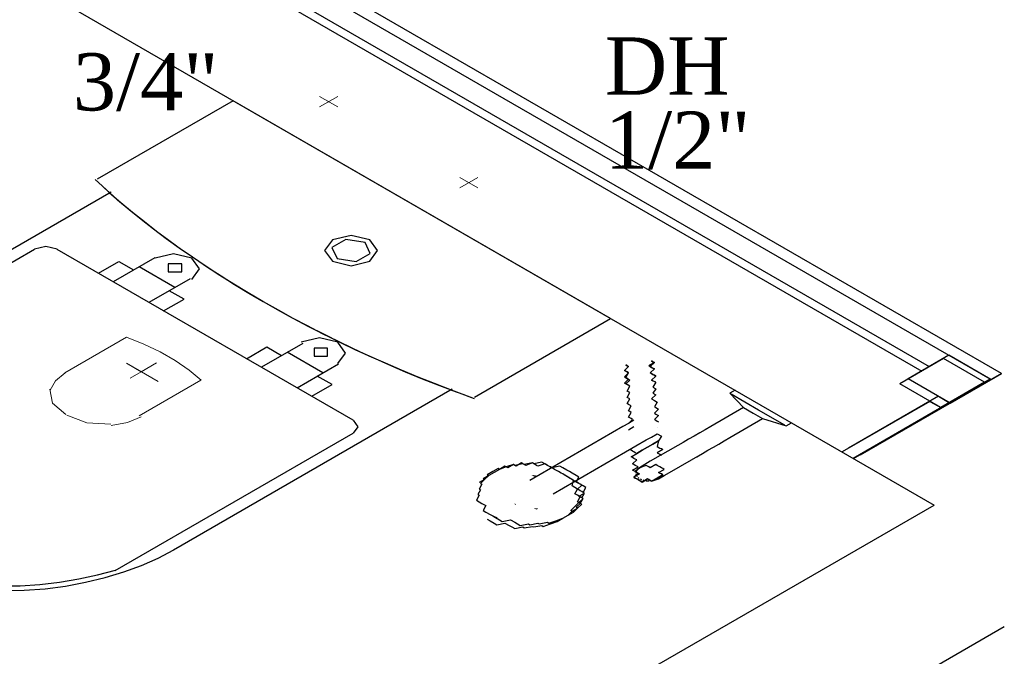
# Model space of a CAD drawing. Header units: millimetres. Extents: x 335 to 91625, y -1 to 84.
# Tile 27 of 62: x 382.71 to 386.35, y 4.18 to 6.54. Entities that reach past the tile are written whole.
import ezdxf

# ---------------------------------------------------------------- set-up
doc = ezdxf.new("R2010")
doc.units = ezdxf.units.MM
doc.header["$MEASUREMENT"] = 0
doc.layers.add('AF-Textos conexão', color=7, linetype='Continuous', lineweight=20)
doc.layers.add('SIMBOLOS INT', color=8, linetype='Continuous', lineweight=5)
doc.styles.add('TimesNewRoman', font='times.ttf')

msp = doc.modelspace()

# ---------------------------------------------------------------- hatches: boundary and pattern name
at = {"linetype": 'Continuous'}
for points in [[(384.6265, 4.8454), (384.6005, 4.8494), (384.6105, 4.8434), (384.6155, 4.8404), (384.6155, 4.8404), (384.6155, 4.8404)], [(384.5405, 4.7374), (384.5395, 4.7434), (384.5395, 4.7434), (384.5445, 4.7404), (384.5445, 4.7404)], [(384.4765, 4.6914), (384.4435, 4.7054), (384.4685, 4.6914), (384.4735, 4.6884), (384.4735, 4.6884)], [(384.6265, 4.7244), (384.6105, 4.7264), (384.6155, 4.7234), (384.6205, 4.7204), (384.6205, 4.7204), (384.6205, 4.7204)]]:
    msp.add_hatch(color=256, dxfattribs=at).paths.add_polyline_path(points)

# ---------------------------------------------------------------- linework, layer by layer
at = {"color": 7}
for p, q in [((386.3005, 5.2034), (372.1275, 13.3864)), ((386.3415, 5.2244), (372.1695, 13.4074)), ((372.1835, 13.2374), (386.0465, 5.2334)), ((372.2085, 13.2554), (386.0745, 5.2504)), ((371.6205, 13.0934), (386.0925, 4.7373)), ((386.1475, 5.2924), (385.9965, 5.2054)), ((386.3025, 5.2024), (386.1475, 5.2924)), ((386.1275, 5.2804), (385.9655, 5.1864)), ((386.2795, 5.1924), (386.1275, 5.2804)), ((386.3415, 5.2244), (385.8195, 4.9234)), ((385.8195, 4.9234), (386.3415, 5.2244)), ((386.1525, 5.1154), (386.3415, 5.2244)), ((386.3005, 5.2034), (385.7925, 4.9104)), ((385.7925, 4.9104), (386.3005, 5.2034)), ((386.1175, 5.0984), (385.9655, 5.1864)), ((386.1525, 5.1154), (385.9965, 5.2054)), ((386.1175, 5.0984), (386.3005, 5.2034)), ((386.2795, 5.1924), (386.1175, 5.0984)), ((386.3025, 5.2024), (386.1525, 5.1154)), ((385.3565, 5.1624), (385.3365, 5.1514)), ((385.3365, 5.1514), (385.3865, 5.0984)), ((385.4425, 5.0894), (385.3415, 5.1484)), ((386.0765, 5.1214), (385.7525, 4.9344)), ((386.1085, 5.1404), (385.7755, 4.9484)), ((386.0765, 5.1214), (386.1175, 5.0984)), ((386.1085, 5.1404), (386.1525, 5.1154)), ((385.3865, 5.0984), (385.2655, 5.0284)), ((385.3865, 5.0984), (385.4225, 5.0774)), ((385.4225, 5.0774), (385.4575, 5.0574)), ((385.5395, 5.0334), (385.4425, 5.0894)), ((385.3365, 4.9874), (385.4575, 5.0574)), ((385.4575, 5.0574), (385.5445, 5.0314)), ((385.5445, 5.0314), (385.5645, 5.0424)), ((384.9405, 5.0284), (384.5955, 4.8284)), ((384.9605, 5.0164), (384.9805, 5.0284)), ((384.6815, 4.7794), (385.0265, 4.9784)), ((385.1435, 4.9574), (385.0415, 4.8994)), ((385.1125, 4.8584), (385.2345, 4.9284)), ((381.6475, 2.1714), (386.0925, 4.7373)), ((381.9075, 1.7214), (386.3525, 4.2873))]:
    msp.add_line(p, q, dxfattribs=at)
at = {"color": 8}
for p, q in [((383.4975, 6.2354), (382.9935, 5.9444)), ((383.4975, 6.2354), (382.9935, 5.9444)), ((384.8945, 5.4284), (383.4975, 6.2354)), ((384.8945, 5.4284), (383.4975, 6.2354)), ((383.0455, 5.8964), (382.0135, 5.3004)), ((382.7615, 5.6844), (381.8815, 5.1764)), ((383.9415, 5.0514), (382.8455, 5.6844)), ((383.2065, 5.6534), (383.0525, 5.5644)), ((382.9985, 5.5964), (383.0735, 5.6394)), ((383.0735, 5.6394), (383.1285, 5.6084)), ((383.2815, 5.5434), (383.1495, 5.6204)), ((383.1855, 5.4884), (383.3385, 5.5764)), ((383.3155, 5.5004), (383.2605, 5.5314)), ((383.2395, 5.4564), (383.3155, 5.5004)), ((384.3905, 5.1374), (384.8945, 5.4284)), ((384.3905, 5.1374), (384.8945, 5.4284)), ((383.5465, 5.2794), (383.6215, 5.3234)), ((383.7545, 5.3364), (383.6015, 5.2484)), ((383.6215, 5.3234), (383.6765, 5.2914)), ((383.8295, 5.2274), (383.6975, 5.3034)), ((383.7335, 5.1714), (383.8865, 5.2604)), ((383.8635, 5.1834), (383.8085, 5.2154)), ((383.7885, 5.1404), (383.8635, 5.1834)), ((383.2765, 4.5714), (384.3075, 5.1674)), ((383.0605, 4.4954), (383.9415, 5.0034))]:
    msp.add_line(p, q, dxfattribs=at)
for points in [[(382.9855, 5.9434), (383.0115, 5.9194), (383.0395, 5.8944)], [(382.9855, 5.9434), (383.0265, 5.9064), (383.0685, 5.8684), (383.1125, 5.8324), (383.1565, 5.7964), (383.2025, 5.7604), (383.2495, 5.7254), (383.2975, 5.6904), (383.3465, 5.6564), (383.3965, 5.6224), (383.4475, 5.5884), (383.4995, 5.5564), (383.5525, 5.5244), (383.6065, 5.4924)], [(383.0395, 5.8944), (383.0815, 5.8584), (383.1245, 5.8224), (383.1685, 5.7874), (383.2125, 5.7524), (383.2585, 5.7184), (383.3055, 5.6844), (383.3535, 5.6514), (383.4025, 5.6184), (383.4525, 5.5864), (383.5025, 5.5544), (383.5545, 5.5224), (383.6075, 5.4914), (383.6605, 5.4614), (383.7155, 5.4314), (383.7705, 5.4024), (383.8265, 5.3734), (383.8835, 5.3454), (383.9415, 5.3174), (383.9995, 5.2904), (384.0595, 5.2644), (384.1195, 5.2384), (384.1805, 5.2124), (384.2415, 5.1884), (384.3045, 5.1644)], [(384.0025, 5.7204), (383.9335, 5.7364), (383.8645, 5.7204), (383.8355, 5.6804), (383.8645, 5.6404)], [(382.8455, 5.6854), (382.8035, 5.6954), (382.7615, 5.6854)], [(383.9855, 5.7104), (383.9145, 5.7214), (383.8625, 5.6914), (383.8815, 5.6504)], [(383.8645, 5.6404), (383.9335, 5.6234), (384.0025, 5.6404), (384.0315, 5.6804), (384.0025, 5.7204)], [(383.8815, 5.6504), (383.9525, 5.6394), (384.0045, 5.6694), (383.9855, 5.7104)], [(383.3445, 5.5734), (383.3725, 5.6124), (383.3445, 5.6524), (383.2765, 5.6684), (383.2085, 5.6524)], [(383.3065, 5.6304), (383.2565, 5.6304), (383.2565, 5.6014)], [(383.2565, 5.6014), (383.3065, 5.6014), (383.3065, 5.6304)], [(383.6085, 5.4914), (383.6635, 5.4604), (383.7185, 5.4294), (383.7755, 5.3994), (383.8335, 5.3704), (383.8915, 5.3414), (383.9505, 5.3124), (384.0115, 5.2854), (384.0725, 5.2584), (384.1345, 5.2314), (384.1965, 5.2054), (384.2605, 5.1804), (384.3245, 5.1564), (384.3895, 5.1324)], [(383.8845, 5.2614), (383.9135, 5.3004), (383.8845, 5.3404), (383.8165, 5.3564), (383.7485, 5.3404)], [(383.8465, 5.3184), (383.7975, 5.3184), (383.7975, 5.2894)], [(383.7975, 5.2894), (383.8465, 5.2894), (383.8465, 5.3184)], [(384.3055, 5.1634), (384.3475, 5.1484), (384.3895, 5.1324)], [(383.9425, 5.0034), (383.9595, 5.0274), (383.9425, 5.0524)], [(382.6445, 4.4204), (382.7225, 4.4224), (382.8005, 4.4274), (382.8765, 4.4374), (382.9505, 4.4514), (383.0225, 4.4684), (383.0925, 4.4894), (383.1575, 4.5134), (383.2195, 4.5404), (383.2775, 4.5714)], [(382.6345, 4.4384), (382.7085, 4.4384), (382.7815, 4.4434), (382.8545, 4.4514), (382.9255, 4.4634), (382.9945, 4.4784), (383.0615, 4.4964)]]:
    msp.add_lwpolyline(points, dxfattribs=at)
at = {"color": 7}
for points in [[(384.9555, 5.1834), (384.9455, 5.1894), (384.9605, 5.2034), (384.9555, 5.2064), (384.9505, 5.2094), (384.9605, 5.2274), (384.9555, 5.2304), (384.9505, 5.2334), (384.9455, 5.2364), (384.9455, 5.2364), (384.9605, 5.2504), (384.9555, 5.2534), (384.9505, 5.2564), (384.9505, 5.2564)], [(384.9505, 5.2564), (384.9505, 5.2564), (384.9555, 5.2534), (384.9605, 5.2504), (384.9455, 5.2364), (384.9455, 5.2364), (384.9505, 5.2334), (384.9555, 5.2304), (384.9605, 5.2274), (384.9455, 5.2124), (384.9555, 5.2064), (384.9605, 5.2034), (384.9655, 5.2004), (384.9505, 5.1864), (384.9555, 5.1834)], [(385.0465, 5.2714), (385.0465, 5.2714), (385.0465, 5.2714), (385.0465, 5.2714), (385.0515, 5.2684), (385.0515, 5.2684), (385.0515, 5.2684), (385.0575, 5.2654), (385.0365, 5.2534), (385.0415, 5.2504), (385.0465, 5.2474), (385.0515, 5.2444), (385.0515, 5.2444), (385.0575, 5.2414), (385.0415, 5.2274), (385.0465, 5.2244), (385.0515, 5.2214), (385.0625, 5.2154), (385.0465, 5.2004), (385.0515, 5.1974), (385.0575, 5.1954)], [(385.0625, 5.1924), (385.0515, 5.1974), (385.0465, 5.2004), (385.0625, 5.2154), (385.0575, 5.2184), (385.0515, 5.2214), (385.0415, 5.2274), (385.0575, 5.2414), (385.0575, 5.2414), (385.0515, 5.2444), (385.0465, 5.2474), (385.0415, 5.2504), (385.0415, 5.2504), (385.0575, 5.2654), (385.0575, 5.2654), (385.0515, 5.2684), (385.0515, 5.2684), (385.0465, 5.2714), (385.0465, 5.2714), (385.0465, 5.2714), (385.0465, 5.2714), (385.0465, 5.2714)], [(384.9605, 5.0394), (384.9755, 5.0544), (384.9705, 5.0574), (384.9655, 5.0604), (384.9605, 5.0634), (384.9705, 5.0804), (384.9655, 5.0834), (384.9605, 5.0864), (384.9705, 5.1044), (384.9605, 5.1104), (384.9555, 5.1134), (384.9655, 5.1304), (384.9555, 5.1364), (384.9655, 5.1544), (384.9555, 5.1594), (384.9655, 5.1774), (384.9555, 5.1834), (384.9555, 5.1834)], [(385.0625, 5.1924), (385.0515, 5.1744), (385.0625, 5.1684), (385.0515, 5.1514), (385.0625, 5.1454), (385.0465, 5.1304), (385.0575, 5.1244), (385.0675, 5.1184), (385.0575, 5.1014), (385.0625, 5.0984), (385.0725, 5.0924), (385.0575, 5.0774), (385.0625, 5.0744), (385.0725, 5.0694), (385.0575, 5.0544), (385.0625, 5.0514), (385.0675, 5.0484), (385.0725, 5.0454)], [(384.9805, 5.0514), (384.9805, 5.0514), (384.9805, 5.0514), (384.9805, 5.0514), (384.9805, 5.0514), (384.9805, 5.0514), (384.9605, 5.0394), (384.9605, 5.0394), (384.9605, 5.0394), (384.9605, 5.0394), (384.9605, 5.0394), (384.9605, 5.0394), (384.9605, 5.0394), (384.9605, 5.0394), (384.9605, 5.0394), (384.9405, 5.0284), (384.9405, 5.0284), (384.9405, 5.0284)], [(385.0265, 4.9784), (385.0265, 4.9784), (385.0265, 4.9784), (385.0465, 4.9894), (385.0465, 4.9894), (385.0465, 4.9894), (385.0465, 4.9894), (385.0465, 4.9894), (385.0465, 4.9894), (385.0465, 4.9894), (385.0465, 4.9894), (385.0675, 5.0014), (385.0675, 5.0014), (385.0675, 5.0014), (385.0675, 5.0014), (385.0675, 5.0014), (385.0675, 5.0014), (385.0675, 5.0014)], [(385.0675, 5.0254), (385.0675, 5.0254), (385.0675, 5.0254), (385.0675, 5.0254)], [(385.0675, 5.0014), (385.0825, 4.9924), (385.0725, 4.9754), (385.0675, 4.9544), (385.0775, 4.9484)], [(385.2655, 5.0284), (385.2655, 5.0284), (385.2445, 5.0164), (385.2445, 5.0164), (385.2445, 5.0164), (385.2445, 5.0164), (385.2245, 5.0044), (385.2245, 5.0044), (385.2245, 5.0044), (385.2045, 4.9924), (385.2045, 4.9924), (385.2045, 4.9924), (385.2045, 4.9924), (385.1835, 4.9814), (385.1835, 4.9814), (385.1835, 4.9814), (385.1835, 4.9814), (385.1635, 4.9694), (385.1635, 4.9694), (385.1635, 4.9694), (385.1635, 4.9694), (385.1635, 4.9694), (385.1435, 4.9574)], [(385.0725, 4.9754), (385.0515, 4.9634), (385.0315, 4.9514), (385.0315, 4.9514), (385.0315, 4.9514), (385.0315, 4.9514), (385.0315, 4.9514), (385.0315, 4.9514), (385.0315, 4.9514), (385.0315, 4.9514), (385.0315, 4.9514), (385.0315, 4.9514), (385.0315, 4.9514), (385.0315, 4.9514), (385.0315, 4.9514), (385.0315, 4.9514), (385.0315, 4.9514), (385.0315, 4.9514), (385.0315, 4.9514), (385.0315, 4.9514), (385.0315, 4.9514), (385.0315, 4.9514), (385.0315, 4.9514), (385.0315, 4.9514), (385.0315, 4.9514), (385.0315, 4.9514), (385.0315, 4.9514), (385.0315, 4.9514), (385.0315, 4.9514), (385.0315, 4.9514), (385.0315, 4.9514), (385.0315, 4.9514), (385.0315, 4.9514), (385.0315, 4.9514), (385.0315, 4.9514), (385.0115, 4.9404), (384.9915, 4.9284), (385.0115, 4.9404), (385.0315, 4.9514), (385.0315, 4.9514), (385.0315, 4.9514), (385.0315, 4.9514), (385.0315, 4.9514), (385.0315, 4.9514), (385.0315, 4.9514), (385.0315, 4.9514), (385.0315, 4.9514), (385.0315, 4.9514), (385.0315, 4.9514), (385.0315, 4.9514), (385.0315, 4.9514), (385.0315, 4.9514), (385.0315, 4.9514), (385.0315, 4.9514), (385.0315, 4.9514), (385.0315, 4.9514), (385.0315, 4.9514), (385.0315, 4.9514), (385.0315, 4.9514), (385.0315, 4.9514), (385.0315, 4.9514), (385.0315, 4.9514), (385.0315, 4.9514), (385.0315, 4.9514), (385.0315, 4.9514), (385.0315, 4.9514), (385.0315, 4.9514), (385.0315, 4.9514), (385.0315, 4.9514), (385.0315, 4.9514), (385.0315, 4.9514), (385.0515, 4.9634), (385.0725, 4.9754)], [(385.0725, 4.9754), (385.0515, 4.9634), (385.0315, 4.9514), (385.0315, 4.9514), (385.0315, 4.9514), (385.0315, 4.9514), (385.0315, 4.9514), (385.0315, 4.9514), (385.0315, 4.9514), (385.0315, 4.9514), (385.0315, 4.9514), (385.0315, 4.9514), (385.0315, 4.9514), (385.0315, 4.9514), (385.0315, 4.9514), (385.0315, 4.9514), (385.0315, 4.9514), (385.0315, 4.9514), (385.0315, 4.9514), (385.0315, 4.9514), (385.0315, 4.9514), (385.0315, 4.9514), (385.0315, 4.9514), (385.0315, 4.9514), (385.0315, 4.9514), (385.0315, 4.9514), (385.0315, 4.9514), (385.0315, 4.9514), (385.0315, 4.9514), (385.0315, 4.9514), (385.0315, 4.9514), (385.0315, 4.9514), (385.0315, 4.9514), (385.0315, 4.9514), (385.0315, 4.9514), (385.0115, 4.9404), (384.9915, 4.9284), (385.0115, 4.9404), (385.0315, 4.9514), (385.0315, 4.9514), (385.0315, 4.9514), (385.0315, 4.9514), (385.0315, 4.9514), (385.0315, 4.9514), (385.0315, 4.9514), (385.0315, 4.9514), (385.0315, 4.9514), (385.0315, 4.9514), (385.0315, 4.9514), (385.0315, 4.9514), (385.0315, 4.9514), (385.0315, 4.9514), (385.0315, 4.9514), (385.0315, 4.9514), (385.0315, 4.9514), (385.0315, 4.9514), (385.0315, 4.9514), (385.0315, 4.9514), (385.0315, 4.9514), (385.0315, 4.9514), (385.0315, 4.9514), (385.0315, 4.9514), (385.0315, 4.9514), (385.0315, 4.9514), (385.0315, 4.9514), (385.0315, 4.9514), (385.0315, 4.9514), (385.0315, 4.9514), (385.0315, 4.9514), (385.0315, 4.9514), (385.0315, 4.9514), (385.0515, 4.9634), (385.0725, 4.9754)], [(385.0725, 4.9754), (385.0515, 4.9634), (385.0315, 4.9514), (385.0315, 4.9514), (385.0315, 4.9514), (385.0315, 4.9514), (385.0315, 4.9514), (385.0315, 4.9514), (385.0315, 4.9514), (385.0315, 4.9514), (385.0315, 4.9514), (385.0315, 4.9514), (385.0315, 4.9514), (385.0315, 4.9514), (385.0315, 4.9514), (385.0315, 4.9514), (385.0315, 4.9514), (385.0315, 4.9514), (385.0315, 4.9514), (385.0315, 4.9514), (385.0315, 4.9514), (385.0315, 4.9514), (385.0315, 4.9514), (385.0315, 4.9514), (385.0315, 4.9514), (385.0315, 4.9514), (385.0315, 4.9514), (385.0315, 4.9514), (385.0315, 4.9514), (385.0315, 4.9514), (385.0315, 4.9514), (385.0315, 4.9514), (385.0315, 4.9514), (385.0315, 4.9514), (385.0315, 4.9514), (385.0115, 4.9404), (384.9915, 4.9284), (385.0115, 4.9404), (385.0315, 4.9514), (385.0315, 4.9514), (385.0315, 4.9514), (385.0315, 4.9514), (385.0315, 4.9514), (385.0315, 4.9514), (385.0315, 4.9514), (385.0315, 4.9514), (385.0315, 4.9514), (385.0315, 4.9514), (385.0315, 4.9514), (385.0315, 4.9514), (385.0315, 4.9514), (385.0315, 4.9514), (385.0315, 4.9514), (385.0315, 4.9514), (385.0315, 4.9514), (385.0315, 4.9514), (385.0315, 4.9514), (385.0315, 4.9514), (385.0315, 4.9514), (385.0315, 4.9514), (385.0315, 4.9514), (385.0315, 4.9514), (385.0315, 4.9514), (385.0315, 4.9514), (385.0315, 4.9514), (385.0315, 4.9514), (385.0315, 4.9514), (385.0315, 4.9514), (385.0315, 4.9514), (385.0315, 4.9514), (385.0315, 4.9514), (385.0515, 4.9634), (385.0725, 4.9754)], [(385.0725, 4.9754), (385.0515, 4.9634), (385.0315, 4.9514), (385.0315, 4.9514), (385.0315, 4.9514), (385.0315, 4.9514), (385.0315, 4.9514), (385.0315, 4.9514), (385.0315, 4.9514), (385.0315, 4.9514), (385.0315, 4.9514), (385.0315, 4.9514), (385.0315, 4.9514), (385.0315, 4.9514), (385.0315, 4.9514), (385.0315, 4.9514), (385.0315, 4.9514), (385.0315, 4.9514), (385.0315, 4.9514), (385.0315, 4.9514), (385.0315, 4.9514), (385.0315, 4.9514), (385.0315, 4.9514), (385.0315, 4.9514), (385.0315, 4.9514), (385.0315, 4.9514), (385.0315, 4.9514), (385.0315, 4.9514), (385.0315, 4.9514), (385.0315, 4.9514), (385.0315, 4.9514), (385.0315, 4.9514), (385.0315, 4.9514), (385.0315, 4.9514), (385.0315, 4.9514), (385.0115, 4.9404), (384.9915, 4.9284), (385.0115, 4.9404), (385.0315, 4.9514), (385.0315, 4.9514), (385.0315, 4.9514), (385.0315, 4.9514), (385.0315, 4.9514), (385.0315, 4.9514), (385.0315, 4.9514), (385.0315, 4.9514), (385.0315, 4.9514), (385.0315, 4.9514), (385.0315, 4.9514), (385.0315, 4.9514), (385.0315, 4.9514), (385.0315, 4.9514), (385.0315, 4.9514), (385.0315, 4.9514), (385.0315, 4.9514), (385.0315, 4.9514), (385.0315, 4.9514), (385.0315, 4.9514), (385.0315, 4.9514), (385.0315, 4.9514), (385.0315, 4.9514), (385.0315, 4.9514), (385.0315, 4.9514), (385.0315, 4.9514), (385.0315, 4.9514), (385.0315, 4.9514), (385.0315, 4.9514), (385.0315, 4.9514), (385.0315, 4.9514), (385.0315, 4.9514), (385.0315, 4.9514), (385.0515, 4.9634), (385.0725, 4.9754)], [(385.0725, 4.9754), (385.0515, 4.9634), (385.0315, 4.9514), (385.0315, 4.9514), (385.0315, 4.9514), (385.0315, 4.9514), (385.0315, 4.9514), (385.0315, 4.9514), (385.0315, 4.9514), (385.0315, 4.9514), (385.0315, 4.9514), (385.0315, 4.9514), (385.0315, 4.9514), (385.0315, 4.9514), (385.0315, 4.9514), (385.0315, 4.9514), (385.0315, 4.9514), (385.0315, 4.9514), (385.0315, 4.9514), (385.0315, 4.9514), (385.0315, 4.9514), (385.0315, 4.9514), (385.0315, 4.9514), (385.0315, 4.9514), (385.0315, 4.9514), (385.0315, 4.9514), (385.0315, 4.9514), (385.0315, 4.9514), (385.0315, 4.9514), (385.0315, 4.9514), (385.0315, 4.9514), (385.0315, 4.9514), (385.0315, 4.9514), (385.0315, 4.9514), (385.0315, 4.9514), (385.0115, 4.9404), (384.9915, 4.9284), (385.0115, 4.9404), (385.0315, 4.9514), (385.0315, 4.9514), (385.0315, 4.9514), (385.0315, 4.9514), (385.0315, 4.9514), (385.0315, 4.9514), (385.0315, 4.9514), (385.0315, 4.9514), (385.0315, 4.9514), (385.0315, 4.9514), (385.0315, 4.9514), (385.0315, 4.9514), (385.0315, 4.9514), (385.0315, 4.9514), (385.0315, 4.9514), (385.0315, 4.9514), (385.0315, 4.9514), (385.0315, 4.9514), (385.0315, 4.9514), (385.0315, 4.9514), (385.0315, 4.9514), (385.0315, 4.9514), (385.0315, 4.9514), (385.0315, 4.9514), (385.0315, 4.9514), (385.0315, 4.9514), (385.0315, 4.9514), (385.0315, 4.9514), (385.0315, 4.9514), (385.0315, 4.9514), (385.0315, 4.9514), (385.0315, 4.9514), (385.0315, 4.9514), (385.0515, 4.9634), (385.0725, 4.9754)], [(385.0725, 4.9754), (385.0515, 4.9634), (385.0315, 4.9514), (385.0315, 4.9514), (385.0315, 4.9514), (385.0315, 4.9514), (385.0315, 4.9514), (385.0315, 4.9514), (385.0315, 4.9514), (385.0315, 4.9514), (385.0315, 4.9514), (385.0315, 4.9514), (385.0315, 4.9514), (385.0315, 4.9514), (385.0315, 4.9514), (385.0315, 4.9514), (385.0315, 4.9514), (385.0315, 4.9514), (385.0315, 4.9514), (385.0315, 4.9514), (385.0315, 4.9514), (385.0315, 4.9514), (385.0315, 4.9514), (385.0315, 4.9514), (385.0315, 4.9514), (385.0315, 4.9514), (385.0315, 4.9514), (385.0315, 4.9514), (385.0315, 4.9514), (385.0315, 4.9514), (385.0315, 4.9514), (385.0315, 4.9514), (385.0315, 4.9514), (385.0315, 4.9514), (385.0315, 4.9514), (385.0115, 4.9404), (384.9915, 4.9284), (385.0115, 4.9404), (385.0315, 4.9514), (385.0315, 4.9514), (385.0315, 4.9514), (385.0315, 4.9514), (385.0315, 4.9514), (385.0315, 4.9514), (385.0315, 4.9514), (385.0315, 4.9514), (385.0315, 4.9514), (385.0315, 4.9514), (385.0315, 4.9514), (385.0315, 4.9514), (385.0315, 4.9514), (385.0315, 4.9514), (385.0315, 4.9514), (385.0315, 4.9514), (385.0315, 4.9514), (385.0315, 4.9514), (385.0315, 4.9514), (385.0315, 4.9514), (385.0315, 4.9514), (385.0315, 4.9514), (385.0315, 4.9514), (385.0315, 4.9514), (385.0315, 4.9514), (385.0315, 4.9514), (385.0315, 4.9514), (385.0315, 4.9514), (385.0315, 4.9514), (385.0315, 4.9514), (385.0315, 4.9514), (385.0315, 4.9514), (385.0315, 4.9514), (385.0515, 4.9634), (385.0725, 4.9754)], [(385.0725, 4.9754), (385.0515, 4.9634), (385.0315, 4.9514), (385.0315, 4.9514), (385.0315, 4.9514), (385.0315, 4.9514), (385.0315, 4.9514), (385.0315, 4.9514), (385.0315, 4.9514), (385.0315, 4.9514), (385.0315, 4.9514), (385.0315, 4.9514), (385.0315, 4.9514), (385.0315, 4.9514), (385.0315, 4.9514), (385.0315, 4.9514), (385.0315, 4.9514), (385.0315, 4.9514), (385.0315, 4.9514), (385.0315, 4.9514), (385.0315, 4.9514), (385.0315, 4.9514), (385.0315, 4.9514), (385.0315, 4.9514), (385.0315, 4.9514), (385.0315, 4.9514), (385.0315, 4.9514), (385.0315, 4.9514), (385.0315, 4.9514), (385.0315, 4.9514), (385.0315, 4.9514), (385.0315, 4.9514), (385.0315, 4.9514), (385.0315, 4.9514), (385.0315, 4.9514), (385.0115, 4.9404), (384.9915, 4.9284), (385.0115, 4.9404), (385.0315, 4.9514), (385.0315, 4.9514), (385.0315, 4.9514), (385.0315, 4.9514), (385.0315, 4.9514), (385.0315, 4.9514), (385.0315, 4.9514), (385.0315, 4.9514), (385.0315, 4.9514), (385.0315, 4.9514), (385.0315, 4.9514), (385.0315, 4.9514), (385.0315, 4.9514), (385.0315, 4.9514), (385.0315, 4.9514), (385.0315, 4.9514), (385.0315, 4.9514), (385.0315, 4.9514), (385.0315, 4.9514), (385.0315, 4.9514), (385.0315, 4.9514), (385.0315, 4.9514), (385.0315, 4.9514), (385.0315, 4.9514), (385.0315, 4.9514), (385.0315, 4.9514), (385.0315, 4.9514), (385.0315, 4.9514), (385.0315, 4.9514), (385.0315, 4.9514), (385.0315, 4.9514), (385.0315, 4.9514), (385.0315, 4.9514), (385.0515, 4.9634), (385.0725, 4.9754)], [(385.2145, 4.9164), (385.2345, 4.9284), (385.2345, 4.9284), (385.2345, 4.9284), (385.2345, 4.9284), (385.2345, 4.9284), (385.2545, 4.9404), (385.2545, 4.9404), (385.2545, 4.9404), (385.2545, 4.9404), (385.2755, 4.9514), (385.2755, 4.9514), (385.2755, 4.9514), (385.2955, 4.9634), (385.2955, 4.9634), (385.2955, 4.9634), (385.2955, 4.9634), (385.3155, 4.9754), (385.3155, 4.9754), (385.3155, 4.9754), (385.3365, 4.9874), (385.3365, 4.9874), (385.3365, 4.9874)], [(384.9915, 4.8584), (384.9915, 4.8584), (384.9915, 4.8584), (384.9915, 4.8584), (384.9915, 4.8584), (384.9915, 4.8584), (384.9915, 4.8584), (384.9915, 4.8584), (384.9855, 4.8614), (384.9855, 4.8614), (384.9855, 4.8614), (384.9855, 4.8614), (384.9805, 4.8644), (384.9805, 4.8644), (384.9805, 4.8644), (384.9755, 4.8664), (384.9965, 4.8784), (384.9915, 4.8814), (384.9915, 4.8814), (384.9855, 4.8844), (384.9855, 4.8844), (384.9805, 4.8874), (384.9805, 4.8874), (384.9755, 4.8904), (384.9755, 4.8904), (384.9915, 4.9054), (384.9915, 4.9054), (384.9855, 4.9074), (384.9805, 4.9104), (384.9805, 4.9104), (384.9755, 4.9134), (384.9705, 4.9164), (384.9915, 4.9284), (384.9855, 4.9314), (384.9805, 4.9344), (384.9805, 4.9344), (384.9755, 4.9374), (384.9705, 4.9404), (384.9705, 4.9404), (384.9655, 4.9434)], [(385.0775, 4.9484), (385.0775, 4.9484), (385.0825, 4.9464), (385.0875, 4.9434), (385.0675, 4.9314), (385.0725, 4.9284), (385.0775, 4.9254), (385.0775, 4.9254), (385.0825, 4.9224)], [(384.4635, 4.8584), (384.4435, 4.8464), (384.4435, 4.8464), (384.4275, 4.8314), (384.4275, 4.8314), (384.4125, 4.8174), (384.4175, 4.8144), (384.4075, 4.7964), (384.4125, 4.7934), (384.4025, 4.7764), (384.4075, 4.7734), (384.3975, 4.7554), (384.4075, 4.7494), (384.4175, 4.7434), (384.4325, 4.7354), (384.4225, 4.7174), (384.4325, 4.7114), (384.4485, 4.7024), (384.4585, 4.6974), (384.4685, 4.6914), (384.4835, 4.6824), (384.4935, 4.6764), (384.5245, 4.6824), (384.5395, 4.6734), (384.5495, 4.6674), (384.5595, 4.6614), (384.5905, 4.6674), (384.5955, 4.6644), (384.6255, 4.6704), (384.6305, 4.6674), (384.6615, 4.6734), (384.6665, 4.6704), (384.6915, 4.6794), (384.6915, 4.6794), (384.7175, 4.6884), (384.7175, 4.6884), (384.7375, 4.6994), (384.7575, 4.7114), (384.7575, 4.7114), (384.7725, 4.7264), (384.7725, 4.7264), (384.7885, 4.7404), (384.7825, 4.7434), (384.7935, 4.7614), (384.7885, 4.7644), (384.7985, 4.7814), (384.7935, 4.7844), (384.8035, 4.8024), (384.7935, 4.8084), (384.7825, 4.8144), (384.7675, 4.8224), (384.7775, 4.8404), (384.7675, 4.8464), (384.7525, 4.8554), (384.7425, 4.8614), (384.7325, 4.8664), (384.7175, 4.8754), (384.7065, 4.8814), (384.6765, 4.8754), (384.6615, 4.8844), (384.6515, 4.8904), (384.6405, 4.8964), (384.6105, 4.8904), (384.6055, 4.8934), (384.5745, 4.8874), (384.5695, 4.8904), (384.5395, 4.8844), (384.5345, 4.8874), (384.5085, 4.8784), (384.5085, 4.8784), (384.4835, 4.8694), (384.4835, 4.8694), (384.4635, 4.8584)], [(384.4635, 4.8584), (384.4435, 4.8464), (384.4435, 4.8464), (384.4275, 4.8314), (384.4275, 4.8314), (384.4125, 4.8174), (384.4175, 4.8144), (384.4075, 4.7964), (384.4125, 4.7934), (384.4025, 4.7764), (384.4075, 4.7734), (384.3975, 4.7554), (384.4075, 4.7494), (384.4175, 4.7434), (384.4325, 4.7354), (384.4225, 4.7174), (384.4325, 4.7114), (384.4485, 4.7024), (384.4585, 4.6974), (384.4685, 4.6914), (384.4835, 4.6824), (384.4935, 4.6764), (384.5245, 4.6824), (384.5395, 4.6734), (384.5495, 4.6674), (384.5595, 4.6614), (384.5905, 4.6674), (384.5955, 4.6644), (384.6255, 4.6704), (384.6305, 4.6674), (384.6615, 4.6734), (384.6665, 4.6704), (384.6915, 4.6794), (384.6915, 4.6794), (384.7175, 4.6884), (384.7175, 4.6884), (384.7375, 4.6994), (384.7575, 4.7114), (384.7575, 4.7114), (384.7725, 4.7264), (384.7725, 4.7264), (384.7885, 4.7404), (384.7825, 4.7434), (384.7935, 4.7614), (384.7885, 4.7644), (384.7985, 4.7814), (384.7935, 4.7844), (384.8035, 4.8024), (384.7935, 4.8084), (384.7825, 4.8144), (384.7675, 4.8224), (384.7775, 4.8404), (384.7675, 4.8464), (384.7525, 4.8554), (384.7425, 4.8614), (384.7325, 4.8664), (384.7175, 4.8754), (384.7065, 4.8814), (384.6765, 4.8754), (384.6615, 4.8844), (384.6515, 4.8904), (384.6405, 4.8964), (384.6105, 4.8904), (384.6055, 4.8934), (384.5745, 4.8874), (384.5695, 4.8904), (384.5395, 4.8844), (384.5345, 4.8874), (384.5085, 4.8784), (384.5085, 4.8784), (384.4835, 4.8694), (384.4835, 4.8694), (384.4635, 4.8584)], [(384.4635, 4.8584), (384.4435, 4.8464), (384.4435, 4.8464), (384.4275, 4.8314), (384.4275, 4.8314), (384.4125, 4.8174), (384.4175, 4.8144), (384.4075, 4.7964), (384.4125, 4.7934), (384.4025, 4.7764), (384.4075, 4.7734), (384.3975, 4.7554), (384.4075, 4.7494), (384.4175, 4.7434), (384.4325, 4.7354), (384.4225, 4.7174), (384.4325, 4.7114), (384.4485, 4.7024), (384.4585, 4.6974), (384.4685, 4.6914), (384.4835, 4.6824), (384.4935, 4.6764), (384.5245, 4.6824), (384.5395, 4.6734), (384.5495, 4.6674), (384.5595, 4.6614), (384.5905, 4.6674), (384.5955, 4.6644), (384.6255, 4.6704), (384.6305, 4.6674), (384.6615, 4.6734), (384.6665, 4.6704), (384.6915, 4.6794), (384.6915, 4.6794), (384.7175, 4.6884), (384.7175, 4.6884), (384.7375, 4.6994), (384.7575, 4.7114), (384.7575, 4.7114), (384.7725, 4.7264), (384.7725, 4.7264), (384.7885, 4.7404), (384.7825, 4.7434), (384.7935, 4.7614), (384.7885, 4.7644), (384.7985, 4.7814), (384.7935, 4.7844), (384.8035, 4.8024), (384.7935, 4.8084), (384.7825, 4.8144), (384.7675, 4.8224), (384.7775, 4.8404), (384.7675, 4.8464), (384.7525, 4.8554), (384.7425, 4.8614), (384.7325, 4.8664), (384.7175, 4.8754), (384.7065, 4.8814), (384.6765, 4.8754), (384.6615, 4.8844), (384.6515, 4.8904), (384.6405, 4.8964), (384.6105, 4.8904), (384.6055, 4.8934), (384.5745, 4.8874), (384.5695, 4.8904), (384.5395, 4.8844), (384.5345, 4.8874), (384.5085, 4.8784), (384.5085, 4.8784), (384.4835, 4.8694), (384.4835, 4.8694), (384.4635, 4.8584)], [(384.4635, 4.8584), (384.4435, 4.8464), (384.4435, 4.8464), (384.4275, 4.8314), (384.4275, 4.8314), (384.4125, 4.8174), (384.4175, 4.8144), (384.4075, 4.7964), (384.4125, 4.7934), (384.4025, 4.7764), (384.4075, 4.7734), (384.3975, 4.7554), (384.4075, 4.7494), (384.4175, 4.7434), (384.4325, 4.7354), (384.4225, 4.7174), (384.4325, 4.7114), (384.4485, 4.7024), (384.4585, 4.6974), (384.4685, 4.6914), (384.4835, 4.6824), (384.4935, 4.6764), (384.5245, 4.6824), (384.5395, 4.6734), (384.5495, 4.6674), (384.5595, 4.6614), (384.5905, 4.6674), (384.5955, 4.6644), (384.6255, 4.6704), (384.6305, 4.6674), (384.6615, 4.6734), (384.6665, 4.6704), (384.6915, 4.6794), (384.6915, 4.6794), (384.7175, 4.6884), (384.7175, 4.6884), (384.7375, 4.6994), (384.7575, 4.7114), (384.7575, 4.7114), (384.7725, 4.7264), (384.7725, 4.7264), (384.7885, 4.7404), (384.7825, 4.7434), (384.7935, 4.7614), (384.7885, 4.7644), (384.7985, 4.7814), (384.7935, 4.7844), (384.8035, 4.8024), (384.7935, 4.8084), (384.7825, 4.8144), (384.7675, 4.8224), (384.7775, 4.8404), (384.7675, 4.8464), (384.7525, 4.8554), (384.7425, 4.8614), (384.7325, 4.8664), (384.7175, 4.8754), (384.7065, 4.8814), (384.6765, 4.8754), (384.6615, 4.8844), (384.6515, 4.8904), (384.6405, 4.8964), (384.6105, 4.8904), (384.6055, 4.8934), (384.5745, 4.8874), (384.5695, 4.8904), (384.5395, 4.8844), (384.5345, 4.8874), (384.5085, 4.8784), (384.5085, 4.8784), (384.4835, 4.8694), (384.4835, 4.8694), (384.4635, 4.8584)], [(384.7225, 4.8494), (384.7175, 4.8524), (384.7115, 4.8554), (384.7015, 4.8614), (384.6965, 4.8644), (384.6915, 4.8664), (384.6865, 4.8694), (384.6815, 4.8724), (384.6765, 4.8754), (384.6715, 4.8784), (384.6665, 4.8814), (384.6615, 4.8844), (384.6565, 4.8874), (384.6515, 4.8904), (384.6255, 4.8814), (384.6205, 4.8844), (384.6155, 4.8874), (384.6105, 4.8904), (384.6105, 4.8904), (384.6055, 4.8934), (384.5805, 4.8844), (384.5745, 4.8874), (384.5745, 4.8874), (384.5695, 4.8904), (384.5645, 4.8934), (384.5445, 4.8814), (384.5395, 4.8844), (384.5395, 4.8844), (384.5345, 4.8874), (384.5145, 4.8754), (384.5085, 4.8784), (384.5085, 4.8784), (384.5035, 4.8814), (384.4835, 4.8694), (384.4835, 4.8694), (384.4835, 4.8694), (384.4785, 4.8724), (384.4585, 4.8614), (384.4585, 4.8614), (384.4585, 4.8614), (384.4585, 4.8614), (384.4375, 4.8494), (384.4375, 4.8494), (384.4435, 4.8464), (384.4225, 4.8344), (384.4225, 4.8344), (384.4225, 4.8344), (384.4275, 4.8314), (384.4075, 4.8204)], [(384.5395, 4.8844), (384.5345, 4.8874), (384.5085, 4.8784), (384.4835, 4.8694), (384.4835, 4.8694), (384.4635, 4.8584)], [(385.0015, 4.8754), (385.0015, 4.8754), (385.0015, 4.8754), (385.0015, 4.8754), (384.9855, 4.8614), (384.9855, 4.8614), (384.9855, 4.8614), (384.9855, 4.8614), (384.9915, 4.8584), (384.9915, 4.8584), (384.9965, 4.8554), (384.9965, 4.8554), (385.0015, 4.8524), (384.9805, 4.8404), (384.9855, 4.8374), (384.9855, 4.8374), (384.9915, 4.8344), (384.9915, 4.8344), (384.9965, 4.8314), (385.0015, 4.8284), (385.0015, 4.8284), (385.0065, 4.8254), (385.0065, 4.8254), (385.0115, 4.8224), (385.0315, 4.8344), (385.0365, 4.8314), (385.0365, 4.8314), (385.0415, 4.8284), (385.0415, 4.8284), (385.0465, 4.8254), (385.0465, 4.8254), (385.0465, 4.8254), (385.0465, 4.8254), (385.0725, 4.8344), (385.0725, 4.8344), (385.0725, 4.8344), (385.0725, 4.8344), (385.0725, 4.8344), (385.0725, 4.8344), (385.0725, 4.8344), (385.0875, 4.8494), (385.0875, 4.8494), (385.0875, 4.8494), (385.0875, 4.8494), (385.0825, 4.8524), (385.0825, 4.8524), (385.0775, 4.8554), (385.0775, 4.8554), (385.0725, 4.8584), (385.0925, 4.8694), (385.0875, 4.8724), (385.0875, 4.8724), (385.0825, 4.8754), (385.0825, 4.8754), (385.0775, 4.8784), (385.0725, 4.8814), (385.0725, 4.8814), (385.0675, 4.8844), (385.0675, 4.8844), (385.0625, 4.8874), (385.0415, 4.8754), (385.0365, 4.8784), (385.0365, 4.8784), (385.0315, 4.8814), (385.0315, 4.8814), (385.0265, 4.8844), (385.0265, 4.8844), (385.0265, 4.8844), (385.0265, 4.8844), (385.0015, 4.8754), (385.0015, 4.8754), (385.0015, 4.8754), (385.0015, 4.8754)], [(385.0015, 4.8754), (385.0015, 4.8754), (385.0015, 4.8754), (385.0015, 4.8754), (384.9855, 4.8614), (384.9855, 4.8614), (384.9855, 4.8614), (384.9855, 4.8614), (384.9915, 4.8584), (384.9915, 4.8584), (384.9965, 4.8554), (384.9965, 4.8554), (385.0015, 4.8524), (384.9805, 4.8404), (384.9855, 4.8374), (384.9855, 4.8374), (384.9915, 4.8344), (384.9915, 4.8344), (384.9965, 4.8314), (385.0015, 4.8284), (385.0015, 4.8284), (385.0065, 4.8254), (385.0065, 4.8254), (385.0115, 4.8224), (385.0315, 4.8344), (385.0365, 4.8314), (385.0365, 4.8314), (385.0415, 4.8284), (385.0415, 4.8284), (385.0465, 4.8254), (385.0465, 4.8254), (385.0465, 4.8254), (385.0465, 4.8254), (385.0725, 4.8344), (385.0725, 4.8344), (385.0725, 4.8344), (385.0725, 4.8344), (385.0725, 4.8344), (385.0725, 4.8344), (385.0725, 4.8344), (385.0875, 4.8494), (385.0875, 4.8494), (385.0875, 4.8494), (385.0875, 4.8494), (385.0825, 4.8524), (385.0825, 4.8524), (385.0775, 4.8554), (385.0775, 4.8554), (385.0725, 4.8584), (385.0925, 4.8694), (385.0875, 4.8724), (385.0875, 4.8724), (385.0825, 4.8754), (385.0825, 4.8754), (385.0775, 4.8784), (385.0725, 4.8814), (385.0725, 4.8814), (385.0675, 4.8844), (385.0675, 4.8844), (385.0625, 4.8874), (385.0415, 4.8754), (385.0365, 4.8784), (385.0365, 4.8784), (385.0315, 4.8814), (385.0315, 4.8814), (385.0265, 4.8844), (385.0265, 4.8844), (385.0265, 4.8844), (385.0265, 4.8844), (385.0015, 4.8754), (385.0015, 4.8754), (385.0015, 4.8754), (385.0015, 4.8754)], [(385.0015, 4.8754), (385.0015, 4.8754), (385.0015, 4.8754), (385.0015, 4.8754), (384.9855, 4.8614), (384.9855, 4.8614), (384.9855, 4.8614), (384.9855, 4.8614), (384.9915, 4.8584), (384.9915, 4.8584), (384.9965, 4.8554), (384.9965, 4.8554), (385.0015, 4.8524), (384.9805, 4.8404), (384.9855, 4.8374), (384.9855, 4.8374), (384.9915, 4.8344), (384.9915, 4.8344), (384.9965, 4.8314), (385.0015, 4.8284), (385.0015, 4.8284), (385.0065, 4.8254), (385.0065, 4.8254), (385.0115, 4.8224), (385.0315, 4.8344), (385.0365, 4.8314), (385.0365, 4.8314), (385.0415, 4.8284), (385.0415, 4.8284), (385.0465, 4.8254), (385.0465, 4.8254), (385.0465, 4.8254), (385.0465, 4.8254), (385.0725, 4.8344), (385.0725, 4.8344), (385.0725, 4.8344), (385.0725, 4.8344), (385.0725, 4.8344), (385.0725, 4.8344), (385.0725, 4.8344), (385.0875, 4.8494), (385.0875, 4.8494), (385.0875, 4.8494), (385.0875, 4.8494), (385.0825, 4.8524), (385.0825, 4.8524), (385.0775, 4.8554), (385.0775, 4.8554), (385.0725, 4.8584), (385.0925, 4.8694), (385.0875, 4.8724), (385.0875, 4.8724), (385.0825, 4.8754), (385.0825, 4.8754), (385.0775, 4.8784), (385.0725, 4.8814), (385.0725, 4.8814), (385.0675, 4.8844), (385.0675, 4.8844), (385.0625, 4.8874), (385.0415, 4.8754), (385.0365, 4.8784), (385.0365, 4.8784), (385.0315, 4.8814), (385.0315, 4.8814), (385.0265, 4.8844), (385.0265, 4.8844), (385.0265, 4.8844), (385.0265, 4.8844), (385.0015, 4.8754), (385.0015, 4.8754), (385.0015, 4.8754), (385.0015, 4.8754)], [(385.0015, 4.8754), (385.0015, 4.8754), (385.0015, 4.8754), (385.0015, 4.8754), (384.9855, 4.8614), (384.9855, 4.8614), (384.9855, 4.8614), (384.9855, 4.8614), (384.9915, 4.8584), (384.9915, 4.8584), (384.9965, 4.8554), (384.9965, 4.8554), (385.0015, 4.8524), (384.9805, 4.8404), (384.9855, 4.8374), (384.9855, 4.8374), (384.9915, 4.8344), (384.9915, 4.8344), (384.9965, 4.8314), (385.0015, 4.8284), (385.0015, 4.8284), (385.0065, 4.8254), (385.0065, 4.8254), (385.0115, 4.8224), (385.0315, 4.8344), (385.0365, 4.8314), (385.0365, 4.8314), (385.0415, 4.8284), (385.0415, 4.8284), (385.0465, 4.8254), (385.0465, 4.8254), (385.0465, 4.8254), (385.0465, 4.8254), (385.0725, 4.8344), (385.0725, 4.8344), (385.0725, 4.8344), (385.0725, 4.8344), (385.0725, 4.8344), (385.0725, 4.8344), (385.0725, 4.8344), (385.0875, 4.8494), (385.0875, 4.8494), (385.0875, 4.8494), (385.0875, 4.8494), (385.0825, 4.8524), (385.0825, 4.8524), (385.0775, 4.8554), (385.0775, 4.8554), (385.0725, 4.8584), (385.0925, 4.8694), (385.0875, 4.8724), (385.0875, 4.8724), (385.0825, 4.8754), (385.0825, 4.8754), (385.0775, 4.8784), (385.0725, 4.8814), (385.0725, 4.8814), (385.0675, 4.8844), (385.0675, 4.8844), (385.0625, 4.8874), (385.0415, 4.8754), (385.0365, 4.8784), (385.0365, 4.8784), (385.0315, 4.8814), (385.0315, 4.8814), (385.0265, 4.8844), (385.0265, 4.8844), (385.0265, 4.8844), (385.0265, 4.8844), (385.0015, 4.8754), (385.0015, 4.8754), (385.0015, 4.8754), (385.0015, 4.8754)], [(385.0015, 4.8754), (385.0015, 4.8754), (385.0015, 4.8754), (385.0015, 4.8754), (384.9855, 4.8614), (384.9855, 4.8614), (384.9855, 4.8614), (384.9855, 4.8614), (384.9915, 4.8584), (384.9915, 4.8584), (384.9965, 4.8554), (384.9965, 4.8554), (385.0015, 4.8524), (384.9805, 4.8404), (384.9855, 4.8374), (384.9855, 4.8374), (384.9915, 4.8344), (384.9915, 4.8344), (384.9965, 4.8314), (385.0015, 4.8284), (385.0015, 4.8284), (385.0065, 4.8254), (385.0065, 4.8254), (385.0115, 4.8224), (385.0315, 4.8344), (385.0365, 4.8314), (385.0365, 4.8314), (385.0415, 4.8284), (385.0415, 4.8284), (385.0465, 4.8254), (385.0465, 4.8254), (385.0465, 4.8254), (385.0465, 4.8254), (385.0725, 4.8344), (385.0725, 4.8344), (385.0725, 4.8344), (385.0725, 4.8344), (385.0725, 4.8344), (385.0725, 4.8344), (385.0725, 4.8344), (385.0875, 4.8494), (385.0875, 4.8494), (385.0875, 4.8494), (385.0875, 4.8494), (385.0825, 4.8524), (385.0825, 4.8524), (385.0775, 4.8554), (385.0775, 4.8554), (385.0725, 4.8584), (385.0925, 4.8694), (385.0875, 4.8724), (385.0875, 4.8724), (385.0825, 4.8754), (385.0825, 4.8754), (385.0775, 4.8784), (385.0725, 4.8814), (385.0725, 4.8814), (385.0675, 4.8844), (385.0675, 4.8844), (385.0625, 4.8874), (385.0415, 4.8754), (385.0365, 4.8784), (385.0365, 4.8784), (385.0315, 4.8814), (385.0315, 4.8814), (385.0265, 4.8844), (385.0265, 4.8844), (385.0265, 4.8844), (385.0265, 4.8844), (385.0015, 4.8754), (385.0015, 4.8754), (385.0015, 4.8754), (385.0015, 4.8754)], [(385.0015, 4.8754), (385.0015, 4.8754), (385.0015, 4.8754), (385.0015, 4.8754), (384.9855, 4.8614), (384.9855, 4.8614), (384.9855, 4.8614), (384.9855, 4.8614), (384.9915, 4.8584), (384.9915, 4.8584), (384.9965, 4.8554), (384.9965, 4.8554), (385.0015, 4.8524), (384.9805, 4.8404), (384.9855, 4.8374), (384.9855, 4.8374), (384.9915, 4.8344), (384.9915, 4.8344), (384.9965, 4.8314), (385.0015, 4.8284), (385.0015, 4.8284), (385.0065, 4.8254), (385.0065, 4.8254), (385.0115, 4.8224), (385.0315, 4.8344), (385.0365, 4.8314), (385.0365, 4.8314), (385.0415, 4.8284), (385.0415, 4.8284), (385.0465, 4.8254), (385.0465, 4.8254), (385.0465, 4.8254), (385.0465, 4.8254), (385.0725, 4.8344), (385.0725, 4.8344), (385.0725, 4.8344), (385.0725, 4.8344), (385.0725, 4.8344), (385.0725, 4.8344), (385.0725, 4.8344), (385.0875, 4.8494), (385.0875, 4.8494), (385.0875, 4.8494), (385.0875, 4.8494), (385.0825, 4.8524), (385.0825, 4.8524), (385.0775, 4.8554), (385.0775, 4.8554), (385.0725, 4.8584), (385.0925, 4.8694), (385.0875, 4.8724), (385.0875, 4.8724), (385.0825, 4.8754), (385.0825, 4.8754), (385.0775, 4.8784), (385.0725, 4.8814), (385.0725, 4.8814), (385.0675, 4.8844), (385.0675, 4.8844), (385.0625, 4.8874), (385.0415, 4.8754), (385.0365, 4.8784), (385.0365, 4.8784), (385.0315, 4.8814), (385.0315, 4.8814), (385.0265, 4.8844), (385.0265, 4.8844), (385.0265, 4.8844), (385.0265, 4.8844), (385.0015, 4.8754), (385.0015, 4.8754), (385.0015, 4.8754), (385.0015, 4.8754)], [(385.0015, 4.8754), (385.0015, 4.8754), (385.0015, 4.8754), (385.0015, 4.8754), (384.9855, 4.8614), (384.9855, 4.8614), (384.9855, 4.8614), (384.9855, 4.8614), (384.9915, 4.8584), (384.9915, 4.8584), (384.9965, 4.8554), (384.9965, 4.8554), (385.0015, 4.8524), (384.9805, 4.8404), (384.9855, 4.8374), (384.9855, 4.8374), (384.9915, 4.8344), (384.9915, 4.8344), (384.9965, 4.8314), (385.0015, 4.8284), (385.0015, 4.8284), (385.0065, 4.8254), (385.0065, 4.8254), (385.0115, 4.8224), (385.0315, 4.8344), (385.0365, 4.8314), (385.0365, 4.8314), (385.0415, 4.8284), (385.0415, 4.8284), (385.0465, 4.8254), (385.0465, 4.8254), (385.0465, 4.8254), (385.0465, 4.8254), (385.0725, 4.8344), (385.0725, 4.8344), (385.0725, 4.8344), (385.0725, 4.8344), (385.0725, 4.8344), (385.0725, 4.8344), (385.0725, 4.8344), (385.0875, 4.8494), (385.0875, 4.8494), (385.0875, 4.8494), (385.0875, 4.8494), (385.0825, 4.8524), (385.0825, 4.8524), (385.0775, 4.8554), (385.0775, 4.8554), (385.0725, 4.8584), (385.0925, 4.8694), (385.0875, 4.8724), (385.0875, 4.8724), (385.0825, 4.8754), (385.0825, 4.8754), (385.0775, 4.8784), (385.0725, 4.8814), (385.0725, 4.8814), (385.0675, 4.8844), (385.0675, 4.8844), (385.0625, 4.8874), (385.0415, 4.8754), (385.0365, 4.8784), (385.0365, 4.8784), (385.0315, 4.8814), (385.0315, 4.8814), (385.0265, 4.8844), (385.0265, 4.8844), (385.0265, 4.8844), (385.0265, 4.8844), (385.0015, 4.8754), (385.0015, 4.8754), (385.0015, 4.8754), (385.0015, 4.8754)], [(385.0415, 4.8994), (385.0415, 4.8994), (385.0415, 4.8994), (385.0215, 4.8874), (385.0215, 4.8874), (385.0215, 4.8874), (385.0215, 4.8874), (385.0215, 4.8874), (385.0215, 4.8874), (385.0215, 4.8874), (385.0015, 4.8754), (385.0015, 4.8754), (385.0015, 4.8754), (385.0015, 4.8754), (385.0015, 4.8754), (385.0015, 4.8754), (385.0015, 4.8754), (385.0015, 4.8754), (385.0015, 4.8754)], [(384.6665, 4.6704), (384.6915, 4.6794), (384.6915, 4.6794), (384.6915, 4.6794), (384.6965, 4.6764), (384.7175, 4.6884), (384.7175, 4.6884), (384.7175, 4.6884), (384.7375, 4.6994), (384.7375, 4.6994), (384.7375, 4.6994), (384.7375, 4.6994), (384.7575, 4.7114), (384.7575, 4.7114), (384.7575, 4.7114), (384.7525, 4.7144), (384.7725, 4.7264), (384.7725, 4.7264), (384.7675, 4.7294), (384.7675, 4.7294), (384.7825, 4.7434), (384.7825, 4.7434), (384.7775, 4.7464), (384.7775, 4.7464), (384.7935, 4.7614), (384.7885, 4.7644), (384.7885, 4.7644), (384.7825, 4.7674), (384.7775, 4.7704), (384.7985, 4.7814), (384.7935, 4.7844), (384.7885, 4.7874), (384.7825, 4.7904), (384.7775, 4.7934), (384.7725, 4.7964), (384.7885, 4.8114), (384.7825, 4.8144), (384.7775, 4.8174), (384.7725, 4.8204), (384.7675, 4.8224), (384.7625, 4.8254), (384.7575, 4.8284), (384.7525, 4.8314), (384.7475, 4.8344), (384.7425, 4.8374), (384.7375, 4.8404), (384.7325, 4.8434), (384.7275, 4.8464), (384.7225, 4.8494)], [(384.7175, 4.6884), (384.7375, 4.6994), (384.7375, 4.6994), (384.7525, 4.7144), (384.7475, 4.7174), (384.7625, 4.7324), (384.7775, 4.7464), (384.7725, 4.7494), (384.7825, 4.7674), (384.7725, 4.7734), (384.7625, 4.7794), (384.7725, 4.7964), (384.7625, 4.8024), (384.7525, 4.8084), (384.7575, 4.8284), (384.7475, 4.8344), (384.7375, 4.8404), (384.7225, 4.8494)], [(385.0775, 4.8554), (385.0775, 4.8554), (385.0825, 4.8524), (385.0825, 4.8524), (385.0825, 4.8524), (385.0825, 4.8524), (385.0825, 4.8524), (385.0875, 4.8494), (385.0875, 4.8494), (385.0875, 4.8494), (385.0875, 4.8494), (385.0875, 4.8494), (385.0875, 4.8494), (385.0875, 4.8494), (385.0675, 4.8374), (385.0675, 4.8374), (385.0675, 4.8374), (385.0675, 4.8374), (385.0675, 4.8374), (385.0725, 4.8344), (385.0725, 4.8344), (385.0725, 4.8344), (385.0725, 4.8344), (385.0725, 4.8344), (385.0675, 4.8374), (385.0675, 4.8374), (385.0675, 4.8374), (385.0675, 4.8374), (385.0675, 4.8374), (385.0465, 4.8254), (385.0465, 4.8254), (385.0465, 4.8254), (385.0465, 4.8254), (385.0465, 4.8254), (385.0465, 4.8254), (385.0415, 4.8284), (385.0415, 4.8284), (385.0415, 4.8284), (385.0415, 4.8284), (385.0415, 4.8284), (385.0415, 4.8284), (385.0365, 4.8314), (385.0365, 4.8314), (385.0365, 4.8314), (385.0365, 4.8314), (385.0365, 4.8314), (385.0315, 4.8344), (385.0315, 4.8344), (385.0115, 4.8224), (385.0115, 4.8224), (385.0065, 4.8254), (385.0065, 4.8254), (385.0065, 4.8254), (385.0065, 4.8254), (385.0015, 4.8284), (385.0015, 4.8284), (385.0015, 4.8284), (385.0015, 4.8284), (384.9965, 4.8314), (384.9965, 4.8314), (384.9965, 4.8314), (384.9965, 4.8314), (384.9915, 4.8344), (384.9915, 4.8344), (384.9915, 4.8344), (384.9855, 4.8374), (384.9855, 4.8374), (384.9855, 4.8374), (384.9855, 4.8374), (384.9805, 4.8404), (384.9805, 4.8404), (384.9805, 4.8404), (384.9805, 4.8404), (384.9965, 4.8554), (384.9965, 4.8554), (384.9965, 4.8554), (384.9965, 4.8554), (384.9965, 4.8554), (384.9915, 4.8584), (384.9915, 4.8584)], [(384.9895, 4.8614), (384.9885, 4.8594), (384.9885, 4.8574)], [(384.9885, 4.8534), (384.9885, 4.8514), (384.9885, 4.8504)], [(385.0105, 4.8784), (384.9975, 4.8714), (384.9895, 4.8634)], [(385.0875, 4.8494), (385.0825, 4.8524), (385.0825, 4.8524), (385.0775, 4.8554), (385.0775, 4.8554), (385.0725, 4.8584), (385.0925, 4.8694), (385.0875, 4.8724), (385.0875, 4.8724), (385.0825, 4.8754), (385.0825, 4.8754), (385.0775, 4.8784)], [(385.0725, 4.8584), (385.0775, 4.8554), (385.0775, 4.8554), (385.0775, 4.8554), (385.0775, 4.8554), (385.0775, 4.8554), (385.0775, 4.8554), (385.0775, 4.8554), (385.0775, 4.8554)], [(385.0725, 4.8344), (385.0725, 4.8344), (385.0725, 4.8344), (385.0725, 4.8344), (385.0725, 4.8344), (385.0725, 4.8344), (385.0725, 4.8344), (385.0725, 4.8344), (385.0725, 4.8344), (385.0925, 4.8464), (385.0925, 4.8464), (385.0925, 4.8464), (385.0925, 4.8464), (385.0925, 4.8464), (385.0925, 4.8464), (385.0925, 4.8464), (385.1125, 4.8584), (385.1125, 4.8584), (385.1125, 4.8584), (385.1125, 4.8584)], [(384.9905, 4.8464), (384.9915, 4.8454), (384.9925, 4.8434)], [(384.9955, 4.8394), (384.9975, 4.8384), (384.9985, 4.8374)], [(385.0045, 4.8344), (385.0065, 4.8334), (385.0085, 4.8324)], [(385.0145, 4.8304), (385.0195, 4.8284), (385.0235, 4.8284)], [(385.0265, 4.8274), (385.0315, 4.8274), (385.0365, 4.8274)], [(385.0395, 4.8274), (385.0605, 4.8304), (385.0775, 4.8394)], [(384.7375, 4.6994), (384.7575, 4.7114), (384.7575, 4.7114), (384.7725, 4.7264), (384.7885, 4.7404), (384.7825, 4.7434)], [(384.4375, 4.6854), (384.4485, 4.6794), (384.4635, 4.6704), (384.4735, 4.6644), (384.5035, 4.6704), (384.5195, 4.6614), (384.5295, 4.6564), (384.5395, 4.6504), (384.5695, 4.6564), (384.5745, 4.6534), (384.6055, 4.6584), (384.6105, 4.6564), (384.6405, 4.6614), (384.6455, 4.6584), (384.6715, 4.6674), (384.6715, 4.6674), (384.6965, 4.6764), (384.6965, 4.6764), (384.7175, 4.6884)]]:
    msp.add_lwpolyline(points, dxfattribs=at)
at = {"layer": 'SIMBOLOS INT', "linetype": 'Continuous'}
for p, q in [((383.8845, 6.2124), (383.8165, 6.2514)), ((383.8845, 6.2514), (383.8165, 6.2124)), ((384.4035, 5.9124), (384.3365, 5.9514)), ((384.4035, 5.9514), (384.3365, 5.9124)), ((383.1025, 5.3594), (382.8735, 5.2274)), ((383.1495, 5.0684), (383.3775, 5.2004))]:
    msp.add_line(p, q, dxfattribs=at)
at = {"layer": 'SIMBOLOS INT'}
for p, q in [((383.1565, 5.2314), (383.1025, 5.2634)), ((383.1025, 5.2634), (383.2195, 5.1954)), ((383.1565, 5.2314), (383.2135, 5.2644)), ((383.1565, 5.2314), (383.1155, 5.2074))]:
    msp.add_line(p, q, dxfattribs=at)
at = {"layer": 'SIMBOLOS INT', "linetype": 'Continuous'}
for points in [[(383.3785, 5.1994), (383.3335, 5.2374), (383.2825, 5.2724), (383.2265, 5.3044), (383.1665, 5.3334), (383.1015, 5.3594)], [(382.8755, 5.2274), (382.8385, 5.1974), (382.8195, 5.1634)], [(382.8185, 5.1664), (382.8285, 5.1154), (382.8775, 5.0724)], [(382.8815, 5.0704), (382.9555, 5.0414), (383.0445, 5.0364)], [(383.0455, 5.0324), (383.1055, 5.0434), (383.1565, 5.0644)]]:
    msp.add_lwpolyline(points, dxfattribs=at)

# ---------------------------------------------------------------- texts
at = {"layer": 'AF-Textos conexão', "char_height": 0.2118, "attachment_point": 7, "line_spacing_factor": 0.798, "style": 'TimesNewRoman'}
for s, insert, width in [('DH', (384.8735, 6.2573), 0.717459), ('3/4"', (382.9035, 6.1963), 0.841075), ('1/2"', (384.8735, 5.9803), 0.841075)]:
    msp.add_mtext(s, dxfattribs=dict(at, insert=insert, width=width))

doc.saveas('drawing.dxf')
